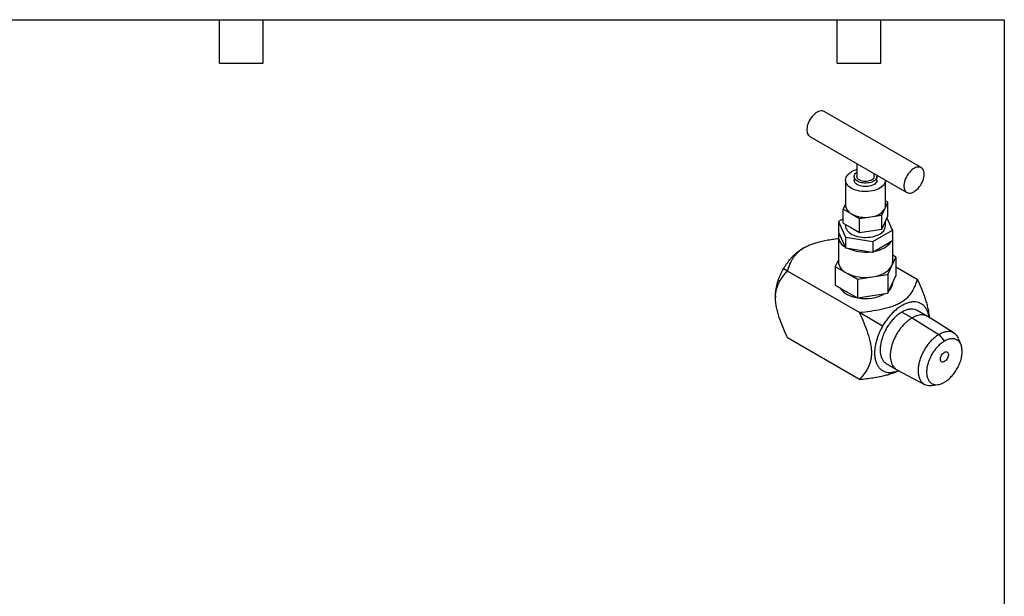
# Model space of a CAD drawing. Header units: inches. Extents: x 0.5 to 21.5, y 0.5 to 16.5.
# Tile 3 of 3: x 7.9 to 21.5, y 8.6 to 16.5. Entities that reach past the tile are written whole.
import ezdxf

# ---------------------------------------------------------------- set-up
doc = ezdxf.new("R2010")
doc.units = ezdxf.units.IN
doc.header["$LTSCALE"] = 2
doc.header["$MEASUREMENT"] = 0
doc.linetypes.add('SLD-Solid', pattern=[0])
doc.layers.add('TEXT', color=140, linetype='SLD-Solid', lineweight=25)

msp = doc.modelspace()

# ---------------------------------------------------------------- linework, layer by layer
for p, q in [((20.356, 14.464), (19.02, 15.235)), ((18.823, 14.894), (20.159, 14.123)), ((19.472, 14.52), (19.472, 14.342)), ((19.708, 14.342), (19.708, 14.384)), ((19.314, 14.294), (19.314, 13.94)), ((19.432, 14.342), (19.432, 14.294)), ((19.747, 14.294), (19.747, 14.342)), ((19.865, 13.94), (19.865, 14.293)), ((19.314, 13.961), (19.282, 13.893)), ((19.856, 13.899), (19.897, 13.988)), ((19.897, 13.988), (19.865, 14.006)), ((19.897, 13.795), (19.897, 13.988)), ((19.282, 13.7), (19.282, 13.893)), ((19.282, 13.893), (19.395, 13.828)), ((19.395, 13.828), (19.507, 13.763)), ((19.815, 13.81), (19.856, 13.899)), ((19.282, 13.759), (19.216, 13.721)), ((19.216, 13.721), (19.316, 13.506)), ((19.216, 13.721), (19.216, 13.576)), ((19.282, 13.7), (19.395, 13.635)), ((19.507, 13.763), (19.661, 13.786)), ((19.507, 13.57), (19.507, 13.763)), ((19.661, 13.786), (19.815, 13.81)), ((19.815, 13.617), (19.815, 13.81)), ((19.815, 13.617), (19.856, 13.706)), ((19.856, 13.706), (19.897, 13.795)), ((19.865, 13.663), (19.865, 13.726)), ((19.963, 13.606), (19.886, 13.771)), ((19.216, 13.576), (19.316, 13.361)), ((19.314, 13.681), (19.314, 13.663)), ((19.395, 13.635), (19.507, 13.57)), ((19.507, 13.57), (19.661, 13.594)), ((19.661, 13.594), (19.815, 13.617)), ((19.69, 13.448), (19.963, 13.606)), ((19.963, 13.606), (19.963, 13.461)), ((19.216, 13.519), (19.216, 13.17)), ((19.316, 13.506), (19.69, 13.448)), ((19.316, 13.506), (19.316, 13.361)), ((19.69, 13.303), (19.963, 13.461)), ((19.69, 13.448), (19.69, 13.303)), ((19.964, 13.17), (19.964, 13.519)), ((18.749, 13.366), (18.727, 13.353)), ((19.316, 13.361), (19.69, 13.303)), ((19.216, 13.198), (19.173, 13.105)), ((19.951, 13.114), (20.007, 13.234)), ((20.007, 13.234), (19.964, 13.259)), ((20.007, 13.234), (20.007, 12.977)), ((18.516, 13.041), (18.461, 13.073)), ((19.507, 12.469), (18.516, 13.041)), ((19.173, 13.105), (19.173, 12.848)), ((19.173, 13.105), (19.325, 13.017)), ((19.325, 13.017), (19.478, 12.929)), ((19.895, 12.993), (19.951, 13.114)), ((20.007, 13.099), (20.302, 12.928)), ((19.478, 12.929), (19.687, 12.961)), ((19.478, 12.929), (19.478, 12.672)), ((19.687, 12.961), (19.895, 12.993)), ((19.895, 12.993), (19.895, 12.736)), ((19.951, 12.857), (20.007, 12.977)), ((19.964, 12.88), (19.964, 12.884)), ((19.173, 12.848), (19.325, 12.76)), ((19.325, 12.76), (19.478, 12.672)), ((19.895, 12.736), (19.951, 12.857)), ((18.351, 12.702), (18.351, 12.677)), ((19.478, 12.672), (19.687, 12.704)), ((19.687, 12.704), (19.895, 12.736)), ((19.825, 12.285), (19.507, 12.469)), ((20.091, 12.477), (20.23, 12.397)), ((20.442, 12.418), (20.302, 12.498)), ((20.23, 12.397), (20.601, 12.169)), ((20.809, 12.187), (20.446, 12.415)), ((19.507, 11.551), (18.516, 12.123)), ((20.601, 12.169), (20.675, 12.077)), ((20.904, 12.027), (20.87, 12.111)), ((19.879, 11.765), (20.018, 11.685)), ((20.023, 11.682), (20.403, 11.482)), ((20.499, 11.467), (20.588, 11.48))]:
    msp.add_line(p, q)
at = {"flags": 128}
for points in [[(19.02, 15.235), (19.008, 15.241), (18.994, 15.244), (18.978, 15.244), (18.961, 15.242), (18.944, 15.236), (18.926, 15.228), (18.908, 15.217), (18.891, 15.204), (18.874, 15.188), (18.857, 15.17), (18.842, 15.151), (18.828, 15.13), (18.816, 15.108), (18.805, 15.085), (18.796, 15.062), (18.789, 15.039), (18.785, 15.017), (18.783, 14.995), (18.783, 14.974), (18.785, 14.955), (18.789, 14.938), (18.796, 14.923), (18.805, 14.91), (18.816, 14.9), (18.823, 14.894)], [(19.865, 14.293), (19.865, 14.289), (19.863, 14.272), (19.857, 14.255), (19.848, 14.239), (19.837, 14.223), (19.822, 14.208), (19.805, 14.194), (19.785, 14.181), (19.762, 14.17), (19.738, 14.16), (19.712, 14.151), (19.685, 14.144), (19.656, 14.139), (19.627, 14.136), (19.597, 14.135), (19.567, 14.135), (19.538, 14.138), (19.509, 14.142), (19.481, 14.148), (19.454, 14.155), (19.429, 14.165), (19.406, 14.175), (19.385, 14.188), (19.366, 14.201), (19.35, 14.215), (19.337, 14.231), (19.326, 14.247), (19.319, 14.264), (19.315, 14.281), (19.314, 14.298), (19.317, 14.315), (19.322, 14.332), (19.331, 14.349), (19.343, 14.364), (19.358, 14.379), (19.375, 14.393), (19.395, 14.406), (19.395, 14.406)], [(19.743, 14.364), (19.744, 14.361), (19.747, 14.348), (19.747, 14.335), (19.744, 14.323), (19.737, 14.31), (19.728, 14.298), (19.716, 14.287), (19.701, 14.278), (19.684, 14.269), (19.665, 14.262), (19.645, 14.257), (19.623, 14.253), (19.601, 14.251), (19.578, 14.251), (19.556, 14.253), (19.535, 14.257), (19.514, 14.262), (19.495, 14.269), (19.478, 14.278), (19.464, 14.287), (19.452, 14.298), (19.442, 14.31), (19.436, 14.323), (19.433, 14.335), (19.433, 14.348), (19.436, 14.361), (19.442, 14.374), (19.452, 14.386), (19.464, 14.396), (19.472, 14.402)], [(20.397, 14.374), (20.396, 14.394), (20.392, 14.412), (20.387, 14.428), (20.379, 14.442), (20.369, 14.454), (20.358, 14.463), (20.345, 14.469), (20.33, 14.473), (20.314, 14.473), (20.297, 14.47), (20.28, 14.465), (20.262, 14.457), (20.244, 14.446), (20.227, 14.432), (20.21, 14.417), (20.193, 14.399), (20.178, 14.379), (20.164, 14.358), (20.152, 14.337), (20.141, 14.314), (20.132, 14.291), (20.126, 14.268), (20.121, 14.245), (20.119, 14.224), (20.119, 14.203), (20.121, 14.184), (20.126, 14.167), (20.132, 14.151), (20.141, 14.138), (20.152, 14.128), (20.164, 14.121), (20.178, 14.116), (20.193, 14.114), (20.21, 14.115), (20.227, 14.119), (20.244, 14.126), (20.262, 14.135), (20.28, 14.148), (20.297, 14.162), (20.314, 14.179), (20.33, 14.198), (20.345, 14.218), (20.358, 14.239), (20.369, 14.262), (20.379, 14.285), (20.387, 14.308), (20.392, 14.33), (20.396, 14.353), (20.397, 14.374)], [(19.747, 14.294), (19.747, 14.287), (19.744, 14.274), (19.737, 14.262), (19.728, 14.25), (19.716, 14.239), (19.701, 14.229), (19.684, 14.221), (19.665, 14.214), (19.645, 14.209), (19.623, 14.205), (19.601, 14.203), (19.578, 14.203), (19.556, 14.205), (19.535, 14.209), (19.514, 14.214), (19.495, 14.221), (19.478, 14.229), (19.464, 14.239), (19.452, 14.25), (19.442, 14.262), (19.436, 14.274), (19.433, 14.287), (19.432, 14.294)], [(19.708, 14.342), (19.707, 14.334), (19.703, 14.323), (19.696, 14.312), (19.686, 14.302), (19.673, 14.294), (19.658, 14.286), (19.642, 14.281), (19.623, 14.277), (19.604, 14.274), (19.585, 14.274), (19.565, 14.275), (19.547, 14.278), (19.529, 14.283), (19.513, 14.29), (19.5, 14.298), (19.488, 14.307), (19.48, 14.317), (19.474, 14.328), (19.472, 14.339), (19.472, 14.342)], [(19.314, 13.663), (19.315, 13.65), (19.319, 13.633), (19.326, 13.617), (19.337, 13.6), (19.35, 13.585), (19.366, 13.57), (19.385, 13.557), (19.406, 13.545), (19.429, 13.534), (19.454, 13.525), (19.481, 13.517), (19.509, 13.511), (19.538, 13.507), (19.567, 13.505), (19.597, 13.504), (19.627, 13.506), (19.656, 13.509), (19.685, 13.514), (19.712, 13.521), (19.738, 13.529), (19.762, 13.539), (19.785, 13.551)], [(19.687, 12.961), (19.72, 12.967), (19.753, 12.975), (19.784, 12.985), (19.814, 12.997), (19.841, 13.01), (19.866, 13.024), (19.889, 13.04), (19.909, 13.057), (19.926, 13.075), (19.94, 13.094), (19.951, 13.114)], [(20.62, 11.826), (20.621, 11.84), (20.624, 11.854), (20.63, 11.869), (20.637, 11.883), (20.646, 11.896), (20.656, 11.908), (20.667, 11.917), (20.678, 11.924), (20.689, 11.929), (20.7, 11.93), (20.71, 11.929), (20.718, 11.925), (20.724, 11.918), (20.729, 11.908), (20.731, 11.897), (20.731, 11.884), (20.729, 11.87), (20.724, 11.855), (20.718, 11.841), (20.71, 11.827), (20.7, 11.815), (20.689, 11.804), (20.678, 11.796), (20.667, 11.79), (20.656, 11.787), (20.646, 11.787), (20.637, 11.79), (20.63, 11.795), (20.624, 11.804), (20.621, 11.814), (20.62, 11.826)]]:
    msp.add_lwpolyline(points, dxfattribs=at)
for centre, radius, start, end in [((19.557, 14.117), 0.332, 104.9835, 119.3148), ((19.455, 13.956), 0.142, 186.4246, 244.8956), ((19.589, 14.204), 0.424, 242.6738, 279.7402), ((19.647, 14.035), 0.249, 273.1747, 326.8199), ((19.769, 13.94), 0.0965, 334.5136, 359.7928), ((19.379, 13.521), 0.161, 165.1707, 244.6262), ((19.73, 13.675), 0.136, 293.8101, 354.8697), ((19.669, 13.655), 0.344, 276.6214, 323.3732), ((19.839, 13.519), 0.125, 353.6543, 6.3457), ((19.587, 13.875), 0.573, 244.6516, 277.7623), ((19.402, 13.187), 0.187, 185.4992, 245.8209), ((19.832, 13.17), 0.132, 334.5956, 359.711), ((19.59, 13.531), 0.578, 242.766, 279.6479), ((19.81, 12.886), 0.154, 310.8173, 357.9283), ((19.511, 13.017), 0.344, 216.6248, 263.3806), ((19.591, 13.23), 0.567, 259.3349, 298.2512)]:
    msp.add_arc(centre, radius, start, end)
for points, knots in [([(18.516, 13.041), (18.521, 13.06), (18.533, 13.097), (18.553, 13.146), (18.576, 13.191), (18.599, 13.229), (18.628, 13.267), (18.661, 13.302), (18.7, 13.335), (18.744, 13.364), (18.794, 13.39), (18.849, 13.413), (18.907, 13.432), (18.975, 13.45), (19.051, 13.466), (19.134, 13.479), (19.189, 13.486), (19.216, 13.49)], [0, 0, 0, 0, 0.0855037, 0.1709895, 0.2332362, 0.2956331, 0.3579006, 0.4199704, 0.4789612, 0.5381272, 0.597077, 0.6557952, 0.7146972, 0.7735136, 0.850854, 0.9282319, 1, 1, 1, 1]), ([(18.461, 13.073), (18.469, 13.087), (18.486, 13.115), (18.514, 13.155), (18.544, 13.194), (18.575, 13.229), (18.606, 13.261), (18.636, 13.289), (18.667, 13.314), (18.698, 13.336), (18.718, 13.348), (18.727, 13.353)], [0, 0, 0, 0, 0.11725, 0.234499, 0.355976, 0.477452, 0.583325, 0.689197, 0.798144, 0.907091, 1, 1, 1, 1]), ([(18.351, 12.702), (18.351, 12.709), (18.351, 12.727), (18.354, 12.758), (18.359, 12.797), (18.367, 12.838), (18.377, 12.878), (18.39, 12.919), (18.405, 12.96), (18.423, 13.001), (18.442, 13.039), (18.455, 13.062), (18.461, 13.073)], [0, 0, 0, 0, 0.054687, 0.160566, 0.266445, 0.375403, 0.484361, 0.590201, 0.696041, 0.804956, 0.91387, 1, 1, 1, 1]), ([(18.516, 12.123), (18.495, 12.169), (18.474, 12.216), (18.436, 12.31), (18.419, 12.357), (18.388, 12.45), (18.375, 12.497), (18.363, 12.555), (18.361, 12.566), (18.357, 12.589), (18.356, 12.6), (18.352, 12.633), (18.351, 12.655), (18.351, 12.686), (18.351, 12.697), (18.352, 12.717), (18.353, 12.727), (18.357, 12.756), (18.361, 12.775), (18.37, 12.81), (18.375, 12.827), (18.388, 12.859), (18.395, 12.875), (18.418, 12.919), (18.436, 12.945), (18.474, 12.995), (18.494, 13.019), (18.516, 13.041)], [0, 0, 0, 0, 0.125, 0.125, 0.25, 0.25, 0.375, 0.375, 0.40625, 0.40625, 0.4375, 0.4375, 0.5, 0.5, 0.53125, 0.53125, 0.5625, 0.5625, 0.625, 0.625, 0.6875, 0.6875, 0.75, 0.75, 0.875, 0.875, 1, 1, 1, 1]), ([(20.302, 12.928), (20.293, 12.899), (20.283, 12.87), (20.259, 12.812), (20.245, 12.783), (20.21, 12.728), (20.189, 12.701), (20.157, 12.668), (20.15, 12.662), (20.135, 12.65), (20.128, 12.643), (20.105, 12.626), (20.088, 12.615), (20.061, 12.599), (20.051, 12.594), (20.032, 12.584), (20.022, 12.579), (19.991, 12.566), (19.97, 12.557), (19.925, 12.542), (19.902, 12.536), (19.856, 12.523), (19.831, 12.518), (19.759, 12.502), (19.709, 12.494), (19.608, 12.48), (19.558, 12.474), (19.507, 12.469)], [0, 0, 0, 0, 0.125, 0.125, 0.25, 0.25, 0.375, 0.375, 0.40625, 0.40625, 0.4375, 0.4375, 0.5, 0.5, 0.53125, 0.53125, 0.5625, 0.5625, 0.625, 0.625, 0.6875, 0.6875, 0.75, 0.75, 0.875, 0.875, 1, 1, 1, 1]), ([(20.302, 12.928), (20.315, 12.899), (20.341, 12.84), (20.374, 12.76), (20.401, 12.688), (20.423, 12.623), (20.441, 12.558), (20.454, 12.5), (20.462, 12.45), (20.465, 12.42), (20.466, 12.404), (20.466, 12.403)], [0, 0, 0, 0, 0.166702, 0.333711, 0.45417, 0.5746, 0.697307, 0.819947, 0.905156, 0.99035, 1, 1, 1, 1]), ([(20.463, 12.404), (20.461, 12.421), (20.455, 12.455), (20.439, 12.499), (20.417, 12.538), (20.39, 12.569), (20.358, 12.593), (20.32, 12.609), (20.28, 12.617), (20.235, 12.617), (20.189, 12.609), (20.14, 12.592), (20.091, 12.567), (20.042, 12.535), (19.993, 12.496), (19.947, 12.451), (19.903, 12.4), (19.861, 12.345), (19.837, 12.305), (19.825, 12.285)], [0, 0, 0, 0, 0.05737, 0.116384, 0.175174, 0.234069, 0.292951, 0.351921, 0.410823, 0.46954, 0.528573, 0.587516, 0.646227, 0.705209, 0.764203, 0.823079, 0.881873, 0.940884, 1, 1, 1, 1]), ([(19.507, 12.469), (19.528, 12.423), (19.548, 12.376), (19.586, 12.282), (19.604, 12.235), (19.634, 12.142), (19.647, 12.095), (19.659, 12.037), (19.661, 12.026), (19.665, 12.003), (19.666, 11.992), (19.67, 11.958), (19.671, 11.937), (19.671, 11.905), (19.671, 11.895), (19.67, 11.875), (19.669, 11.865), (19.665, 11.835), (19.662, 11.817), (19.652, 11.781), (19.647, 11.765), (19.634, 11.733), (19.627, 11.717), (19.604, 11.673), (19.586, 11.646), (19.548, 11.596), (19.528, 11.573), (19.507, 11.551)], [0, 0, 0, 0, 0.125, 0.125, 0.25, 0.25, 0.375, 0.375, 0.40625, 0.40625, 0.4375, 0.4375, 0.5, 0.5, 0.53125, 0.53125, 0.5625, 0.5625, 0.625, 0.625, 0.6875, 0.6875, 0.75, 0.75, 0.875, 0.875, 1, 1, 1, 1]), ([(20.091, 12.477), (20.074, 12.467), (20.04, 12.445), (19.991, 12.402), (19.945, 12.351), (19.903, 12.294), (19.866, 12.233), (19.836, 12.169), (19.813, 12.103), (19.797, 12.039), (19.791, 11.977), (19.792, 11.919), (19.802, 11.868), (19.821, 11.824), (19.846, 11.788), (19.868, 11.773), (19.879, 11.765)], [0, 0, 0, 0, 0.071607, 0.143213, 0.214819, 0.286426, 0.358016, 0.429606, 0.501169, 0.572733, 0.644345, 0.715958, 0.78754, 0.859123, 0.930689, 1, 1, 1, 1]), ([(20.302, 12.498), (20.302, 12.498), (20.291, 12.507), (20.263, 12.515), (20.22, 12.52), (20.172, 12.513), (20.129, 12.498), (20.101, 12.483), (20.091, 12.477)], [0, 0, 0, 0, 0.006765, 0.221648, 0.436532, 0.651295, 0.866057, 1, 1, 1, 1]), ([(20.23, 12.397), (20.217, 12.389), (20.191, 12.373), (20.152, 12.341), (20.115, 12.305), (20.08, 12.265), (20.047, 12.221), (20.018, 12.174), (19.992, 12.125), (19.97, 12.075), (19.953, 12.024), (19.94, 11.974), (19.932, 11.925), (19.93, 11.878), (19.932, 11.834), (19.94, 11.794), (19.953, 11.759), (19.97, 11.728), (19.992, 11.703), (20.01, 11.688), (20.022, 11.683), (20.023, 11.683)], [0, 0, 0, 0, 0.055036, 0.110073, 0.165109, 0.220145, 0.275181, 0.330217, 0.385254, 0.44029, 0.495326, 0.550362, 0.605398, 0.660435, 0.715471, 0.770507, 0.825543, 0.88058, 0.935616, 0.990652, 1, 1, 1, 1]), ([(20.446, 12.415), (20.445, 12.416), (20.435, 12.423), (20.413, 12.431), (20.38, 12.438), (20.345, 12.438), (20.308, 12.431), (20.269, 12.418), (20.243, 12.404), (20.23, 12.397)], [0, 0, 0, 0, 0.027233, 0.189361, 0.351488, 0.513617, 0.675744, 0.837872, 1, 1, 1, 1]), ([(19.825, 12.285), (19.814, 12.265), (19.792, 12.224), (19.765, 12.161), (19.743, 12.098), (19.727, 12.035), (19.717, 11.973), (19.714, 11.914), (19.717, 11.86), (19.727, 11.809), (19.742, 11.764), (19.764, 11.726), (19.792, 11.694), (19.824, 11.67), (19.861, 11.654), (19.902, 11.646), (19.946, 11.646), (19.993, 11.655), (20.025, 11.667), (20.041, 11.673)], [0, 0, 0, 0, 0.0587189, 0.1175358, 0.1763385, 0.2350946, 0.2940474, 0.3530679, 0.4117466, 0.4706604, 0.5296652, 0.588447, 0.6473332, 0.7062073, 0.7651683, 0.8240613, 0.8827704, 0.9417944, 1, 1, 1, 1]), ([(20.87, 12.11), (20.865, 12.12), (20.855, 12.144), (20.831, 12.172), (20.8, 12.194), (20.765, 12.206), (20.728, 12.21), (20.687, 12.205), (20.645, 12.192), (20.616, 12.177), (20.601, 12.169)], [0, 0, 0, 0, 0.103941, 0.239376, 0.374812, 0.49985, 0.624887, 0.749924, 0.874962, 1, 1, 1, 1]), ([(20.601, 12.169), (20.587, 12.16), (20.558, 12.142), (20.516, 12.106), (20.475, 12.064), (20.438, 12.017), (20.403, 11.965), (20.372, 11.907), (20.346, 11.847), (20.328, 11.786), (20.316, 11.727), (20.312, 11.67), (20.316, 11.618), (20.328, 11.572), (20.346, 11.533), (20.372, 11.502), (20.403, 11.48), (20.438, 11.468), (20.47, 11.464), (20.491, 11.467), (20.499, 11.468)], [0, 0, 0, 0, 0.054305, 0.108611, 0.162916, 0.217221, 0.271526, 0.330347, 0.389168, 0.447989, 0.50681, 0.565631, 0.624453, 0.683273, 0.742094, 0.800915, 0.859736, 0.914042, 0.968347, 1, 1, 1, 1]), ([(20.675, 12.077), (20.664, 12.07), (20.636, 12.052), (20.592, 12.014), (20.547, 11.963), (20.507, 11.904), (20.474, 11.842), (20.449, 11.777), (20.434, 11.713), (20.429, 11.652), (20.434, 11.597), (20.449, 11.55), (20.474, 11.514), (20.507, 11.489), (20.547, 11.477), (20.592, 11.478), (20.636, 11.491), (20.664, 11.505), (20.675, 11.511)], [0, 0, 0, 0, 0.141372, 0.345575, 0.549779, 0.753982, 0.958186, 1.162389, 1.366593, 1.570796, 1.775, 1.979203, 2.183407, 2.38761, 2.591814, 2.796017, 3.000221, 3.141593, 3.141593, 3.141593, 3.141593]), ([(20.675, 11.511), (20.687, 11.518), (20.715, 11.537), (20.759, 11.575), (20.804, 11.626), (20.844, 11.684), (20.877, 11.747), (20.902, 11.812), (20.917, 11.876), (20.922, 11.937), (20.917, 11.991), (20.902, 12.038), (20.877, 12.074), (20.844, 12.099), (20.804, 12.111), (20.759, 12.11), (20.715, 12.098), (20.687, 12.084), (20.675, 12.077)], [-3.141593, -3.141593, -3.141593, -3.141593, -3.000221, -2.796017, -2.591814, -2.38761, -2.183407, -1.979203, -1.775, -1.570796, -1.366593, -1.162389, -0.958186, -0.753982, -0.549779, -0.345575, -0.141372, 0, 0, 0, 0]), ([(19.507, 11.551), (19.538, 11.554), (19.602, 11.561), (19.688, 11.572), (19.765, 11.585), (19.831, 11.599), (19.897, 11.615), (19.953, 11.633), (20.001, 11.651), (20.029, 11.663), (20.042, 11.671), (20.044, 11.671)], [0, 0, 0, 0, 0.166678, 0.333663, 0.454105, 0.574518, 0.697206, 0.819829, 0.905026, 0.990208, 1, 1, 1, 1])]:
    msp.add_open_spline(points, degree=3, knots=knots)
at = {"layer": 'TEXT'}
for p, q in [((0.5, 16.5), (21.5, 16.5)), ((10.7, 15.9), (10.7, 16.5)), ((11.3, 15.9), (11.3, 16.5)), ((19.2, 15.9), (19.2, 16.5)), ((19.8, 15.9), (19.8, 16.5)), ((21.5, 16.5), (21.5, 0.5)), ((10.7, 15.9), (11.3, 15.9)), ((19.2, 15.9), (19.8, 15.9))]:
    msp.add_line(p, q, dxfattribs=at)

doc.saveas('drawing.dxf')
